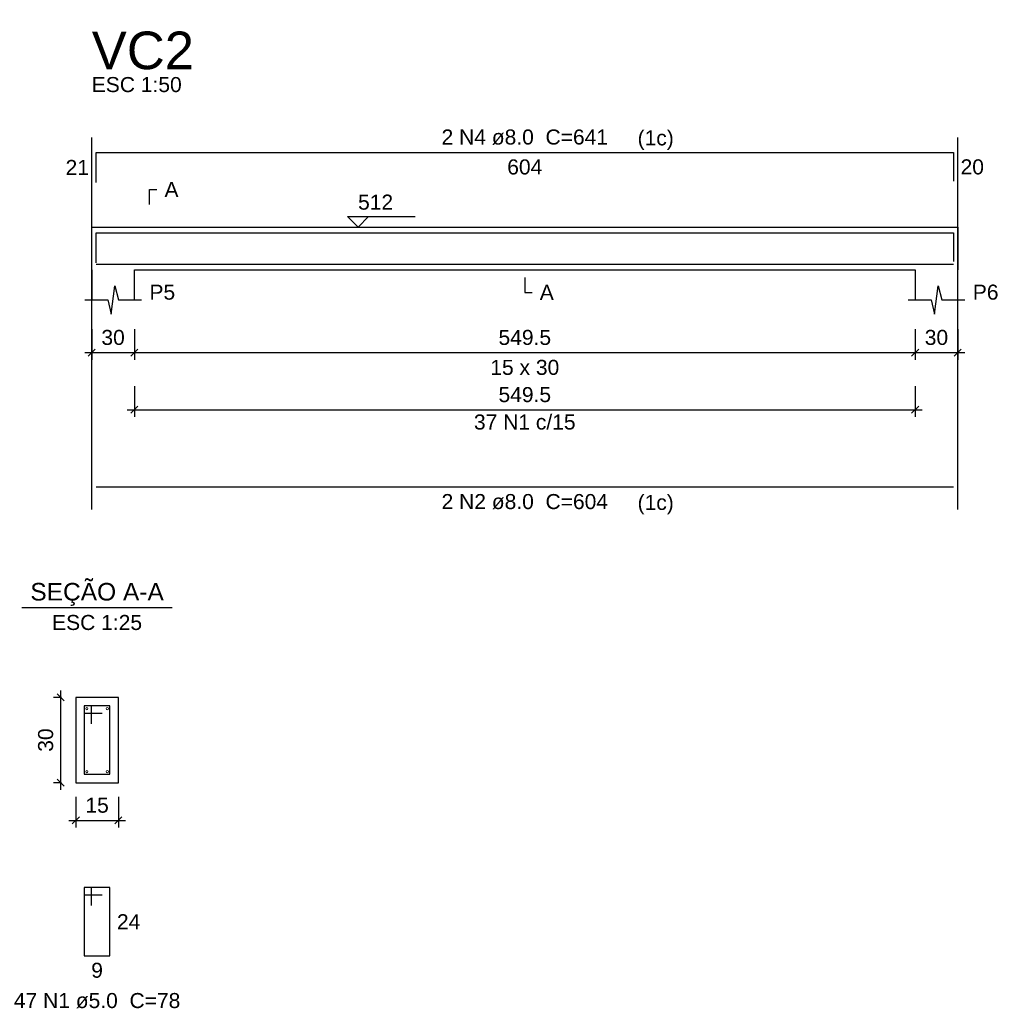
# Model space of a CAD drawing. Extents: x 1874 to 2462, y -2142 to -2023.
# Tile 57 of 74: x 2323 to 2337, y -2107 to -2093. Entities that reach past the tile are written whole.
import ezdxf

# ---------------------------------------------------------------- set-up
doc = ezdxf.new("R2010")
doc.units = 0
doc.header["$LTSCALE"] = 0.1
doc.header["$MEASUREMENT"] = 0
doc.header["$PDMODE"] = 3
doc.header["$PDSIZE"] = 0.1
doc.layers.get('0').update_dxf_attribs({"linetype": 'CONTINUOUS', "lineweight": 25})
doc.layers.get('DEFPOINTS').update_dxf_attribs({"linetype": 'CONTINUOUS', "lineweight": 25})
for name, color, linetype, lineweight in [('Descrição da armadura', 7, 'CONTINUOUS', 5), ('DT-Barras na forma', 20, 'CONTINUOUS', 30), ('DT-Barras no corte', 20, 'CONTINUOUS', 5), ('DT-Barras rebatidas', 20, 'CONTINUOUS', 30), ('DT-Cotas', 1, 'CONTINUOUS', 9), ('DT-Forma', 130, 'CONTINUOUS', 30), ('DT-Pontilhado', 3, 'CONTINUOUS', 25), ('DT-Textos', 7, 'CONTINUOUS', 25), ('DT-Título', 7, 'CONTINUOUS', 25), ('Textos armaduras', 7, 'CONTINUOUS', 5)]:
    doc.layers.add(name, color=color, linetype=linetype, lineweight=lineweight)
doc.styles.add('ARIAL', font='arial.ttf')
doc.dimstyles.new('UM_25.000000', dxfattribs={"dimtxt": 0.18, "dimasz": 0.1, "dimexe": 0.1, "dimexo": 0.2, "dimgap": 0, "dimtad": 1, "dimtih": 1, "dimtoh": 1, "dimdec": 0, "dimlfac": 25, "dimzin": 0, "dimdsep": 46, "dimtxsty": 'Standard', "dimblk": 'CLOSED', "dimblk1": 'CLOSED', "dimblk2": 'CLOSED', "dimcen": 0.09, "dimdle": 0.1, "dimadec": 0, "dimazin": 2, "dimtfac": 1, "dimtdec": 4, "dimtofl": 0, "dimtmove": 0, "dimatfit": 3, "dimldrblk": 'CLOSED', "dimfxl": 1, "dimtolj": 1, "dimarcsym": 0})
doc.dimstyles.new('UM_50.000000', dxfattribs={"dimtxt": 0.18, "dimasz": 0.1, "dimexe": 0.1, "dimexo": 0.2, "dimgap": 0, "dimtad": 1, "dimtih": 1, "dimtoh": 1, "dimdec": 1, "dimlfac": 50, "dimzin": 0, "dimdsep": 46, "dimtxsty": 'Standard', "dimblk": 'CLOSED', "dimblk1": 'CLOSED', "dimblk2": 'CLOSED', "dimcen": 0.09, "dimdle": 0.1, "dimadec": 1, "dimazin": 2, "dimtfac": 1, "dimtdec": 4, "dimtofl": 0, "dimtmove": 0, "dimatfit": 3, "dimldrblk": 'CLOSED', "dimfxl": 1, "dimtolj": 1, "dimarcsym": 0})

# ---------------------------------------------------------------- blocks, each defined once
blk = doc.blocks.new('_OBLIQUE')
at = {"color": 0, "linetype": 'ByBlock', "lineweight": -2}
blk.add_line((-0.5, -0.5), (0.5, 0.5), dxfattribs=at)
blk = doc.blocks.new('*D4689')
at = {"layer": 'DEFPOINTS', "color": 0, "transparency": 16777216}
for p in [(2324.255, -2097.312), (2324.855, -2097.312), (2324.855, -2097.842)]:
    blk.add_point(p, dxfattribs=at)
at = {"layer": 'DT-Cotas', "color": 0, "lineweight": -2, "transparency": 16777216}
for p, q in [((2324.255, -2097.512), (2324.255, -2097.942)), ((2324.855, -2097.512), (2324.855, -2097.942)), ((2324.155, -2097.842), (2324.955, -2097.842))]:
    blk.add_line(p, q, dxfattribs=at)
at = {"layer": 'DT-Cotas', "color": 0, "lineweight": -2, "transparency": 16777216, "xscale": 0.1, "yscale": 0.1, "zscale": 0.1, "rotation": 180}
blk.add_blockref('_OBLIQUE', (2324.255, -2097.842), dxfattribs=at)
at = {"layer": 'DT-Cotas', "color": 0, "lineweight": -2, "transparency": 16777216, "xscale": 0.1, "yscale": 0.1, "zscale": 0.1}
blk.add_blockref('_OBLIQUE', (2324.855, -2097.842), dxfattribs=at)
at = {"layer": 'DT-Cotas', "transparency": 16777216, "insert": (2324.555, -2097.63), "char_height": 0.2118, "attachment_point": 5, "rotation": 0.0057, "style": 'ARIAL'}
blk.add_mtext('\\A1;30', dxfattribs=at)
blk = doc.blocks.new('*D4690')
at = {"layer": 'DEFPOINTS', "color": 0, "transparency": 16777216}
for p in [(2324.855, -2097.312), (2335.846, -2097.312), (2335.846, -2097.842)]:
    blk.add_point(p, dxfattribs=at)
at = {"layer": 'DT-Cotas', "color": 0, "lineweight": -2, "transparency": 16777216}
for p, q in [((2324.855, -2097.512), (2324.855, -2097.942)), ((2335.846, -2097.512), (2335.846, -2097.942)), ((2324.755, -2097.842), (2335.946, -2097.842))]:
    blk.add_line(p, q, dxfattribs=at)
at = {"layer": 'DT-Cotas', "color": 0, "lineweight": -2, "transparency": 16777216, "xscale": 0.1, "yscale": 0.1, "zscale": 0.1, "rotation": 180}
blk.add_blockref('_OBLIQUE', (2324.855, -2097.842), dxfattribs=at)
at = {"layer": 'DT-Cotas', "color": 0, "lineweight": -2, "transparency": 16777216, "xscale": 0.1, "yscale": 0.1, "zscale": 0.1}
blk.add_blockref('_OBLIQUE', (2335.846, -2097.842), dxfattribs=at)
at = {"layer": 'DT-Cotas', "transparency": 16777216, "insert": (2330.351, -2097.63), "char_height": 0.2118, "attachment_point": 5, "rotation": 0.0057, "style": 'ARIAL'}
blk.add_mtext('\\A1;549.5', dxfattribs=at)
blk = doc.blocks.new('*D4691')
at = {"layer": 'DEFPOINTS', "color": 0, "transparency": 16777216}
for p in [(2335.846, -2097.312), (2336.446, -2097.312), (2336.446, -2097.842)]:
    blk.add_point(p, dxfattribs=at)
at = {"layer": 'DT-Cotas', "color": 0, "lineweight": -2, "transparency": 16777216}
for p, q in [((2335.846, -2097.512), (2335.846, -2097.942)), ((2336.446, -2097.512), (2336.446, -2097.942)), ((2335.746, -2097.842), (2336.546, -2097.842))]:
    blk.add_line(p, q, dxfattribs=at)
at = {"layer": 'DT-Cotas', "color": 0, "lineweight": -2, "transparency": 16777216, "xscale": 0.1, "yscale": 0.1, "zscale": 0.1, "rotation": 180}
blk.add_blockref('_OBLIQUE', (2335.846, -2097.842), dxfattribs=at)
at = {"layer": 'DT-Cotas', "color": 0, "lineweight": -2, "transparency": 16777216, "xscale": 0.1, "yscale": 0.1, "zscale": 0.1}
blk.add_blockref('_OBLIQUE', (2336.446, -2097.842), dxfattribs=at)
at = {"layer": 'DT-Cotas', "transparency": 16777216, "insert": (2336.146, -2097.63), "char_height": 0.2118, "attachment_point": 5, "rotation": 0.0057, "style": 'ARIAL'}
blk.add_mtext('\\A1;30', dxfattribs=at)
blk = doc.blocks.new('*D4694')
at = {"layer": 'DEFPOINTS', "color": 0, "transparency": 16777216}
for p in [(2324.855, -2098.117), (2335.846, -2098.117), (2335.846, -2098.647)]:
    blk.add_point(p, dxfattribs=at)
at = {"layer": 'DT-Cotas', "color": 0, "lineweight": -2, "transparency": 16777216}
for p, q in [((2324.855, -2098.317), (2324.855, -2098.747)), ((2335.846, -2098.317), (2335.846, -2098.747)), ((2324.755, -2098.647), (2335.946, -2098.647))]:
    blk.add_line(p, q, dxfattribs=at)
at = {"layer": 'DT-Cotas', "color": 0, "lineweight": -2, "transparency": 16777216, "xscale": 0.1, "yscale": 0.1, "zscale": 0.1, "rotation": 180}
blk.add_blockref('_OBLIQUE', (2324.855, -2098.647), dxfattribs=at)
at = {"layer": 'DT-Cotas', "color": 0, "lineweight": -2, "transparency": 16777216, "xscale": 0.1, "yscale": 0.1, "zscale": 0.1}
blk.add_blockref('_OBLIQUE', (2335.846, -2098.647), dxfattribs=at)
at = {"layer": 'DT-Cotas', "transparency": 16777216, "insert": (2330.351, -2098.435), "char_height": 0.2118, "attachment_point": 5, "rotation": 0.0057, "style": 'ARIAL'}
blk.add_mtext('\\A1;549.5', dxfattribs=at)
blk = doc.blocks.new('*D4709')
at = {"layer": 'DEFPOINTS', "color": 0, "transparency": 16777216}
for p in [(2323.818, -2102.697), (2324.03, -2102.697), (2324.03, -2103.897)]:
    blk.add_point(p, dxfattribs=at)
at = {"layer": 'DT-Cotas', "color": 0, "lineweight": -2, "transparency": 16777216}
for p, q in [((2323.818, -2103.997), (2323.818, -2102.597)), ((2323.83, -2102.697), (2323.718, -2102.697)), ((2323.83, -2103.897), (2323.718, -2103.897))]:
    blk.add_line(p, q, dxfattribs=at)
at = {"layer": 'DT-Cotas', "color": 0, "lineweight": -2, "transparency": 16777216, "xscale": 0.1, "yscale": 0.1, "zscale": 0.1}
for p, rotation in [((2323.818, -2102.697), 90), ((2323.818, -2103.897), 270)]:
    blk.add_blockref('_OBLIQUE', p, dxfattribs=dict(at, rotation=rotation))
at = {"layer": 'DT-Cotas', "transparency": 16777216, "insert": (2323.606, -2103.297), "char_height": 0.2118, "attachment_point": 5, "rotation": 90, "style": 'ARIAL'}
blk.add_mtext('\\A1;30', dxfattribs=at)
blk = doc.blocks.new('*D4710')
at = {"layer": 'DEFPOINTS', "color": 0, "transparency": 16777216}
for p in [(2324.03, -2103.897), (2324.63, -2103.897), (2324.63, -2104.427)]:
    blk.add_point(p, dxfattribs=at)
at = {"layer": 'DT-Cotas', "color": 0, "lineweight": -2, "transparency": 16777216}
for p, q in [((2324.03, -2104.097), (2324.03, -2104.527)), ((2324.63, -2104.097), (2324.63, -2104.527)), ((2323.93, -2104.427), (2324.73, -2104.427))]:
    blk.add_line(p, q, dxfattribs=at)
at = {"layer": 'DT-Cotas', "color": 0, "lineweight": -2, "transparency": 16777216, "xscale": 0.1, "yscale": 0.1, "zscale": 0.1, "rotation": 180}
blk.add_blockref('_OBLIQUE', (2324.03, -2104.427), dxfattribs=at)
at = {"layer": 'DT-Cotas', "color": 0, "lineweight": -2, "transparency": 16777216, "xscale": 0.1, "yscale": 0.1, "zscale": 0.1}
blk.add_blockref('_OBLIQUE', (2324.63, -2104.427), dxfattribs=at)
at = {"layer": 'DT-Cotas', "transparency": 16777216, "insert": (2324.33, -2104.215), "char_height": 0.2118, "attachment_point": 5, "rotation": 0.0057, "style": 'ARIAL'}
blk.add_mtext('\\A1;15', dxfattribs=at)

msp = doc.modelspace()

# ---------------------------------------------------------------- linework, layer by layer
at = {"layer": 'DT-Barras na forma'}
for p, q in [((2324.2498, -2102.8173), (2324.1498, -2102.8173)), ((2324.1498, -2102.8173), (2324.1498, -2103.7773)), ((2324.5098, -2102.8173), (2324.1498, -2102.8173)), ((2324.1498, -2102.8173), (2324.1498, -2102.9173)), ((2324.2498, -2103.0673), (2324.2498, -2102.8173)), ((2324.5098, -2103.7773), (2324.5098, -2102.8173)), ((2324.1498, -2102.9173), (2324.3998, -2102.9173)), ((2324.1498, -2103.7773), (2324.5098, -2103.7773))]:
    msp.add_line(p, q, dxfattribs=at)
for points in [[(2324.3153, -2096.5767), (2324.3153, -2096.155), (2336.3857, -2096.155), (2336.3857, -2096.5597)], [(2324.3153, -2096.599), (2336.3857, -2096.599)]]:
    msp.add_lwpolyline(points, dxfattribs=at)
at = {"layer": 'DT-Barras no corte'}
for centre in [(2324.1858, -2102.8533), (2324.4738, -2102.8533), (2324.1858, -2103.7413), (2324.4738, -2103.7413)]:
    msp.add_circle(centre, 0.016, dxfattribs=at)
at = {"layer": 'DT-Barras rebatidas'}
for p, q in [((2324.3153, -2095.4471), (2324.3153, -2095.0254)), ((2324.3153, -2095.0254), (2336.3857, -2095.0254)), ((2336.3857, -2095.0254), (2336.3857, -2095.4301)), ((2324.3153, -2099.7336), (2336.3857, -2099.7336)), ((2324.2498, -2105.374), (2324.1498, -2105.374)), ((2324.1498, -2105.374), (2324.1498, -2106.334)), ((2324.5098, -2105.374), (2324.1498, -2105.374)), ((2324.1498, -2105.374), (2324.1498, -2105.474)), ((2324.2498, -2105.624), (2324.2498, -2105.374)), ((2324.5098, -2106.334), (2324.5098, -2105.374)), ((2324.1498, -2105.474), (2324.3998, -2105.474)), ((2324.1498, -2106.334), (2324.5098, -2106.334))]:
    msp.add_line(p, q, dxfattribs=at)
at = {"layer": 'DT-Forma', "linetype": 'Continuous'}
for p, q in [((2324.2553, -2096.677), (2324.2553, -2096.077)), ((2336.4457, -2096.077), (2336.4457, -2096.677))]:
    msp.add_line(p, q, dxfattribs=at)
at = {"layer": 'DT-Forma'}
for p, q in [((2324.2553, -2096.077), (2324.8553, -2096.077)), ((2324.8553, -2096.077), (2335.8457, -2096.077)), ((2335.8457, -2096.077), (2336.4457, -2096.077)), ((2324.2553, -2096.677), (2324.2553, -2097.1006)), ((2324.8553, -2097.1006), (2324.8553, -2096.677)), ((2324.8553, -2096.677), (2335.8457, -2096.677)), ((2335.8457, -2096.677), (2335.8457, -2097.1006)), ((2336.4457, -2097.1006), (2336.4457, -2096.677)), ((2324.5303, -2097.3006), (2324.5803, -2096.9006)), ((2324.5803, -2096.9006), (2324.6303, -2097.1006)), ((2336.1207, -2097.3006), (2336.1707, -2096.9006)), ((2336.1707, -2096.9006), (2336.2207, -2097.1006)), ((2324.1553, -2097.1006), (2324.4803, -2097.1006)), ((2324.4803, -2097.1006), (2324.5303, -2097.3006)), ((2324.6303, -2097.1006), (2324.9553, -2097.1006)), ((2335.7457, -2097.1006), (2336.0707, -2097.1006)), ((2336.0707, -2097.1006), (2336.1207, -2097.3006)), ((2336.2207, -2097.1006), (2336.5457, -2097.1006)), ((2324.6298, -2102.6973), (2324.0298, -2102.6973)), ((2324.0298, -2102.6973), (2324.0298, -2103.8973)), ((2324.6298, -2103.8973), (2324.6298, -2102.6973)), ((2324.0298, -2103.8973), (2324.6298, -2103.8973))]:
    msp.add_line(p, q, dxfattribs=at)
at = {"layer": 'DT-Pontilhado', "ltscale": 0.05}
for p, q in [((2324.2553, -2100.0513), (2324.2553, -2094.8136)), ((2336.4457, -2100.0513), (2336.4457, -2094.8136))]:
    msp.add_line(p, q, dxfattribs=at)
at = {"layer": 'DT-Textos'}
msp.add_line((2323.2708, -2101.4324), (2325.3888, -2101.4324), dxfattribs=at)
for points in [[(2325.0671, -2095.7593), (2325.0671, -2095.5475), (2325.173, -2095.5475)], [(2328.1524, -2095.9287), (2328.0042, -2096.077), (2327.8559, -2095.9287), (2328.809, -2095.9287)], [(2330.3505, -2096.7829), (2330.3505, -2096.9947), (2330.4564, -2096.9947)]]:
    msp.add_lwpolyline(points, dxfattribs=at)

# ---------------------------------------------------------------- texts
at = {"layer": 'Descrição da armadura', "char_height": 0.2118, "attachment_point": 8, "line_spacing_factor": 0.9, "style": 'ARIAL'}
for s, insert, width in [('2 N4 ø8.0  C=641', (2330.3509, -2094.9191), 4.06656), ('37 N1 c/15', (2330.3505, -2098.9284), 2.5416), ('2 N2 ø8.0  C=604', (2330.3509, -2100.0511), 4.06656), ('47 N1 ø5.0  C=78', (2324.3297, -2107.0754), 4.06656)]:
    msp.add_mtext(s, dxfattribs=dict(at, insert=insert, width=width))
at = {"layer": 'DT-Textos', "line_spacing_factor": 0.798, "style": 'ARIAL'}
for s, insert, char_height, width, attachment_point in [('ESC 1:50', (2324.2549, -2094.1781), 0.2118, 2.03328, 7), ('(1c)', (2331.9389, -2094.989), 0.2118, 1.01664, 7), ('A', (2325.2789, -2095.6531), 0.2118, 0.25416, 7), ('512', (2328.0039, -2095.8331), 0.2118, 0.76248, 7), ('P5', (2325.0669, -2097.1001), 0.2118, 0.50832, 7), ('A', (2330.5619, -2097.1001), 0.2118, 0.25416, 7), ('P6', (2336.6579, -2097.1001), 0.2118, 0.50832, 7), ('15 x 30', (2330.3509, -2098.1591), 0.2118, 1.77912, 8), ('(1c)', (2331.9389, -2100.121), 0.2118, 1.01664, 7), ('SEÇÃO A-A', (2324.3297, -2101.4083), 0.2471, 2.66868, 8), ('ESC 1:25', (2324.3297, -2101.7504), 0.2118, 2.03328, 8)]:
    msp.add_mtext(s, dxfattribs=dict(at, insert=insert, char_height=char_height, width=width, attachment_point=attachment_point))
at = {"layer": 'DT-Título', "insert": (2324.2549, -2093.8603), "char_height": 0.5295, "width": 1.9062, "attachment_point": 7, "line_spacing_factor": 0.798, "style": 'ARIAL'}
msp.add_mtext('VC2', dxfattribs=at)
at = {"layer": 'Textos armaduras', "char_height": 0.2118, "line_spacing_factor": 0.9, "style": 'ARIAL'}
for s, insert, width, attachment_point in [('21', (2324.2153, -2095.3422), 0.90832, 9), ('604', (2330.3505, -2095.1227), 1.16248, 2), ('20', (2336.4857, -2095.1218), 0.90832, 1), ('24', (2324.6098, -2105.7481), 0.90832, 1), ('9', (2324.3298, -2106.4313), 0.65416, 2)]:
    msp.add_mtext(s, dxfattribs=dict(at, insert=insert, width=width, attachment_point=attachment_point))

# ---------------------------------------------------------------- dimensions: what is measured, and where the dimension line sits
at = {"layer": 'DT-Cotas'}
for base, p1, p2, dimstyle, override, picture, middle in [((2324.8553, -2097.8419), (2324.2553, -2097.3124), (2324.8553, -2097.3124), 'UM_50.000000', {"dimtxt": 0.2118, "dimasz": 0.1, "dimexe": 0.1, "dimexo": 0.2, "dimtad": 1, "dimtih": 0, "dimtoh": 0, "dimdec": 1, "dimlfac": 50, "dimzin": 8, "dimtxsty": 'ARIAL', "dimblk": 'OBLIQUE', "dimblk1": 'OBLIQUE', "dimblk2": 'OBLIQUE', "dimsah": 1, "dimdle": 0.1, "dimse1": 0, "dimse2": 0, "dimclrt": 256, "dimadec": 1, "dimazin": 3, "dimtmove": 2, "dimldrblk": 'OBLIQUE'}, '*D4689', (2324.5553, -2097.6301)), ((2335.8457, -2097.8419), (2324.8553, -2097.3124), (2335.8457, -2097.3124), 'UM_50.000000', {"dimtxt": 0.2118, "dimasz": 0.1, "dimexe": 0.1, "dimexo": 0.2, "dimtad": 1, "dimtih": 0, "dimtoh": 0, "dimdec": 1, "dimlfac": 50, "dimzin": 8, "dimtxsty": 'ARIAL', "dimblk": 'OBLIQUE', "dimblk1": 'OBLIQUE', "dimblk2": 'OBLIQUE', "dimsah": 1, "dimdle": 0.1, "dimse1": 0, "dimse2": 0, "dimclrt": 256, "dimadec": 1, "dimazin": 3, "dimtmove": 2, "dimldrblk": 'OBLIQUE'}, '*D4690', (2330.3505, -2097.6301)), ((2336.4457, -2097.8419), (2335.8457, -2097.3124), (2336.4457, -2097.3124), 'UM_50.000000', {"dimtxt": 0.2118, "dimasz": 0.1, "dimexe": 0.1, "dimexo": 0.2, "dimtad": 1, "dimtih": 0, "dimtoh": 0, "dimdec": 1, "dimlfac": 50, "dimzin": 8, "dimtxsty": 'ARIAL', "dimblk": 'OBLIQUE', "dimblk1": 'OBLIQUE', "dimblk2": 'OBLIQUE', "dimsah": 1, "dimdle": 0.1, "dimse1": 0, "dimse2": 0, "dimclrt": 256, "dimadec": 1, "dimazin": 3, "dimtmove": 2, "dimldrblk": 'OBLIQUE'}, '*D4691', (2336.1457, -2097.6301)), ((2335.8457, -2098.6467), (2324.8553, -2098.1172), (2335.8457, -2098.1172), 'UM_50.000000', {"dimtxt": 0.2118, "dimasz": 0.1, "dimexe": 0.1, "dimexo": 0.2, "dimtad": 1, "dimtih": 0, "dimtoh": 0, "dimdec": 1, "dimlfac": 50, "dimzin": 8, "dimtxsty": 'ARIAL', "dimblk": 'OBLIQUE', "dimblk1": 'OBLIQUE', "dimblk2": 'OBLIQUE', "dimsah": 1, "dimdle": 0.1, "dimse1": 0, "dimse2": 0, "dimclrt": 256, "dimadec": 1, "dimazin": 3, "dimtmove": 2, "dimldrblk": 'OBLIQUE'}, '*D4694', (2330.3505, -2098.4349)), ((2324.6298, -2104.4268), (2324.0298, -2103.8973), (2324.6298, -2103.8973), 'UM_25.000000', {"dimtxt": 0.2118, "dimasz": 0.1, "dimexe": 0.1, "dimexo": 0.2, "dimtad": 1, "dimtih": 0, "dimtoh": 0, "dimdec": 1, "dimlfac": 25, "dimzin": 8, "dimtxsty": 'ARIAL', "dimblk": 'OBLIQUE', "dimblk1": 'OBLIQUE', "dimblk2": 'OBLIQUE', "dimsah": 1, "dimdle": 0.1, "dimse1": 0, "dimse2": 0, "dimclrt": 256, "dimadec": 1, "dimazin": 3, "dimtmove": 2, "dimldrblk": 'OBLIQUE'}, '*D4710', (2324.3298, -2104.215))]:
    dim = msp.add_linear_dim(base=base, p1=p1, p2=p2, dimstyle=dimstyle, override=override, dxfattribs=at)
    dim.commit()
    dim.dimension.update_dxf_attribs({"geometry": picture, "text_midpoint": middle, "dimtype": 160, "text_rotation": 0.00573})
dim = msp.add_linear_dim(base=(2323.818, -2102.6973), p1=(2324.0298, -2103.8973), p2=(2324.0298, -2102.6973), angle=90, dimstyle='UM_25.000000', override={"dimtxt": 0.2118, "dimasz": 0.1, "dimexe": 0.1, "dimexo": 0.2, "dimtad": 1, "dimtih": 0, "dimtoh": 0, "dimdec": 1, "dimlfac": 25, "dimzin": 8, "dimtxsty": 'ARIAL', "dimblk": 'OBLIQUE', "dimblk1": 'OBLIQUE', "dimblk2": 'OBLIQUE', "dimsah": 1, "dimdle": 0.1, "dimse1": 0, "dimse2": 0, "dimclrt": 256, "dimadec": 1, "dimazin": 3, "dimtmove": 2, "dimldrblk": 'OBLIQUE'}, dxfattribs=at)
dim.commit()
dim.dimension.update_dxf_attribs({"geometry": '*D4709', "text_midpoint": (2323.6062, -2103.2973), "dimtype": 160, "text_rotation": 90})

doc.saveas('drawing.dxf')
